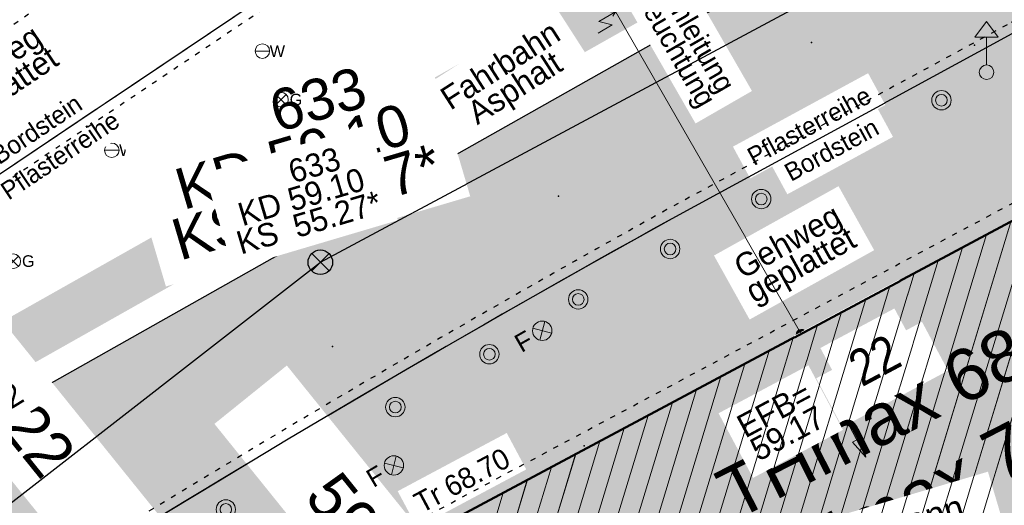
# Model space of a CAD drawing. Header units: millimetres. Extents: x 32365810 to 32368499, y 5620272 to 5622478.
# Tile 212 of 249: x 32366713 to 32366732, y 5620753 to 5620762. Entities that reach past the tile are written whole.
import ezdxf

# ---------------------------------------------------------------- set-up
doc = ezdxf.new("R2010")
doc.units = ezdxf.units.MM
for name, pattern in [('1000.100', [0]), ('1000.104', [0.225, 0.075, -0.15]), ('1000.196', [0.225, 0.075, -0.15]), ('1000.300', [0]), ('1000.325', [0]), ('1600.1047', [0]), ('1600.2028', [0]), ('1600.2505', [0]), ('BAULINIE2', [7, 3.5, -1, 0.25, -1, 0.25, -1]), ('GELTUNGSBEREICH', [8.5, 7, -1.5])]:
    doc.linetypes.add(name, pattern=pattern)
doc.layers.get('0').update_dxf_attribs({"color": 1, "linetype": 'CONTINUOUS'})
doc.layers.add('_HB_Text_TH_DN_FH', color=7, linetype='CONTINUOUS', true_color=0x000000)
doc.layers.add('STRASSENVERKEHRSFLÄCHE_FA', color=7, linetype='CONTINUOUS', true_color=0xfff5bf)
for name, color, linetype in [('_K_EFB-_ Dachhöhen Bestandsgebäude (NHN)', 251, 'CONTINUOUS'), ('_K_Fahrbahnmarkierung', 251, 'CONTINUOUS'), ('_K_Gebäude', 251, 'CONTINUOUS'), ('_K_Höhen_ gemessen (NHN)', 251, 'CONTINUOUS'), ('_K_Lagebezeichnungen', 251, 'CONTINUOUS'), ('_K_Leitungen Kanalbestand (AMT 66)', 251, 'CONTINUOUS'), ('_K_Topographie_ örtl. Aufnahme', 251, 'CONTINUOUS'), ('BAULINIE_B', 7, 'CONTINUOUS'), ('BAULINIE_FA', 1, 'CONTINUOUS'), ('BAULINIE_GL', 7, 'CONTINUOUS'), ('GELTUNGSBEREICH_B', 7, 'CONTINUOUS'), ('KERNGEBIETE_FA', 42, 'CONTINUOUS'), ('UMGR_GELTUNGSBEREICH', 7, 'CONTINUOUS'), ('UMGR_KERNGEBIETE', 7, 'CONTINUOUS'), ('UMGR_STRASSENVERKEHRSFLÄCHE', 7, 'CONTINUOUS')]:
    doc.layers.add(name, color=color, linetype=linetype)
doc.layers.add('_K_Flurstücke_Grenzpunkte', color=251, linetype='CONTINUOUS', lineweight=50)
for name, color, linetype, transparency in [('Beschriftung Gebäude', 7, 'CONTINUOUS', 0.75), ('Beschriftung Kanalbestand (AMT 66)', 7, 'CONTINUOUS', 0.75), ('Beschriftung Topographie', 7, 'CONTINUOUS', 0.75), ('EFB-_ Dachhöhen Bestandsgebäude (NHN)', 7, 'CONTINUOUS', 0.75), ('Fahrbahnmarkierung', 7, 'CONTINUOUS', 0.75), ('Flurstücke_Grenzpunkte', 11, 'CONTINUOUS', 0.75), ('Gasleitung', 7, 'CONTINUOUS', 0.75), ('Gebäude', 31, 'CONTINUOUS', 0.75), ('Höhentexte_ gemessen (NHN)', 7, 'CONTINUOUS', 0.75), ('Lagebezeichnungen', 12, 'CONTINUOUS', 0.75), ('Leitungen Kanalbestand (AMT 66)', 7, 'CONTINUOUS', 0.75), ('Stromversorgung', 7, 'CONTINUOUS', 0.75), ('Symbole Topographie', 7, 'CONTINUOUS', 0.75), ('Topgraphie_ weitere örtliche Aufnahme', 7, 'CONTINUOUS', 0.75), ('Topographie_ örtl. Aufnahme', 7, 'CONTINUOUS', 0.75), ('Wasserleitung', 7, 'CONTINUOUS', 0.75)]:
    doc.layers.add(name, color=color, linetype=linetype, transparency=transparency)
doc.styles.add('Arial', font='arial.ttf')
doc.styles.add('Beschriftung schwarz_ Stift 0.25', font='GOTHIC.TTF')
doc.styles.add('Beschriftung Topographie_ blau', font='GOTHIC.TTF')
doc.styles.add('Dachhöhe NHN_ Bestand_ gemessen', font='GOTHIC.TTF')
doc.styles.add('Hausnummern NRW', font='arial.ttf', dxfattribs={"width": 0.85})
doc.styles.add('Höhe NHN_ gemessen_ schwarz', font='GOTHIC.TTF')
doc.styles.add('Kanal_ Höhe_ NHN (Deckel_Sohle)_ lila', font='GOTHIC.TTF')
doc.styles.add('Stromversorgung_ Beschriftung allgemein_ dünn_ schwarz', font='GOTHIC.TTF')

# ---------------------------------------------------------------- blocks, each defined once
blk = doc.blocks.new('S1000.345')
at = {"color": 0, "lineweight": -2}
for p, q in [((-0.353554, 0.353554), (0.353554, -0.353554)), ((-0.353554, -0.353554), (0.353554, 0.353554))]:
    blk.add_line(p, q, dxfattribs=at)
blk.add_circle((0, 0), 0.5, dxfattribs=at)
blk = doc.blocks.new('S1000.400')
at = {"lineweight": -2}
blk.add_hatch(color=0, dxfattribs=at).paths.add_polyline_path([(-0.49, 0), (0.49, 0), (0.479292, -0.101877), (0.447637, -0.199301), (0.396418, -0.288015), (0.327874, -0.364141), (0.245, -0.424352), (0.151418, -0.466018), (0.051219, -0.487316), (-0.051219, -0.487316), (-0.151418, -0.466018), (-0.245, -0.424352), (-0.327874, -0.364141), (-0.396418, -0.288015), (-0.447637, -0.199301), (-0.479292, -0.101877)], flags=0)
at = {"color": 0, "lineweight": -2}
blk.add_circle((0, 0), 0.5, dxfattribs=at)
for start, end in [(0, 180), (180, 0)]:
    blk.add_arc((0, 0), 0.49, start, end, dxfattribs=at)
blk = doc.blocks.new('S1000.360')
at = {"lineweight": -2}
blk.add_hatch(color=0, dxfattribs=at).paths.add_polyline_path([(0, 0.25), (0.05, 0.05), (-0.05, 0.05)], flags=0)
at = {"color": 0, "lineweight": -2}
for p, q in [((-0.05, 0.05), (0, 0.25)), ((0, 0.25), (0.05, 0.05)), ((0, 0.25), (0, -0.25)), ((0.05, 0.05), (-0.05, 0.05))]:
    blk.add_line(p, q, dxfattribs=at)
blk = doc.blocks.new('S1000.460', base_point=(0, -0.375))
at = {"color": 0, "lineweight": -2}
for p, q in [((-0.2, 0.23), (0, 0.5)), ((0, 0.5), (0.2, 0.23)), ((0.2, 0.23), (-0.2, 0.23)), ((0, -0.25), (0, 0.23))]:
    blk.add_line(p, q, dxfattribs=at)
blk.add_circle((0, -0.375), 0.125, dxfattribs=at)
blk = doc.blocks.new('S1000.451')
at = {"color": 0, "lineweight": -2}
for radius in [0.5, 0.3]:
    blk.add_circle((0, 0), radius, dxfattribs=at)
blk = doc.blocks.new('S1000.364', base_point=(0.25, 0))
at = {"color": 0, "lineweight": -2}
for p, q in [((0.075, 0.175), (0.425, -0.175)), ((0.425, 0.175), (0.075, -0.175))]:
    blk.add_line(p, q, dxfattribs=at)
blk.add_circle((0.25, 0), 0.25, dxfattribs=at)
at = {"color": 0, "lineweight": -2, "insert": (-0.5, -0.235), "char_height": 0.47, "attachment_point": 7, "line_spacing_factor": 0.69, "style": 'Arial'}
blk.add_mtext('F', dxfattribs=at)
blk = doc.blocks.new('S1000.550', base_point=(-0.2, 0))
at = {"color": 0, "lineweight": -2}
for p, q in [((-0.376777, 0.176777), (-0.023224, -0.176777)), ((-0.376777, -0.176777), (-0.023224, 0.176777))]:
    blk.add_line(p, q, dxfattribs=at)
blk.add_circle((-0.2, 0), 0.25, dxfattribs=at)
at = {"color": 0, "lineweight": -2, "insert": (0.09684, -0.2), "char_height": 0.4, "attachment_point": 7, "line_spacing_factor": 0.69, "style": 'Arial'}
blk.add_mtext('G', dxfattribs=at)
blk = doc.blocks.new('S1000.549', base_point=(-0.2, 0))
at = {"color": 0, "lineweight": -2}
blk.add_line((-0.45, 0), (0.05, 0), dxfattribs=at)
blk.add_circle((-0.2, 0), 0.25, dxfattribs=at)
at = {"color": 0, "lineweight": -2, "insert": (0.05246, -0.199999), "char_height": 0.4, "attachment_point": 7, "line_spacing_factor": 0.69, "style": 'Arial'}
blk.add_mtext('W', dxfattribs=at)
blk = doc.blocks.new('S1000.474')
at = {"lineweight": -2}
blk.add_hatch(color=0, dxfattribs=at).paths.add_polyline_path([(-0.125, 0), (-0.120741, 0.032352), (-0.108253, 0.0625), (-0.088388, 0.088388), (-0.0625, 0.108253), (-0.032352, 0.120741), (0, 0.125), (0.032352, 0.120741), (0.0625, 0.108253), (0.088388, 0.088388), (0.108253, 0.0625), (0.120741, 0.032352), (0.125, 0), (0, 0)], flags=0)
at = {"color": 0, "lineweight": -2}
for p, q in [((-0.125, 0), (0, 0)), ((0, 0), (0.125, 0))]:
    blk.add_line(p, q, dxfattribs=at)
blk.add_arc((0, 0), 0.125, 0, 180, dxfattribs=at)
for p in [(-0.125, 0), (0, 0), (0.125, 0)]:
    blk.add_point(p, dxfattribs=at)
blk = doc.blocks.new('O1270')
at = {"layer": 'Flurstücke_Grenzpunkte', "color": 7, "linetype": '1600.2028', "lineweight": 35}
blk.add_line((32366235.441, 5622118.074), (32366220.293, 5622109.983), dxfattribs=at)
blk = doc.blocks.new('O1587')
at = {"layer": 'Flurstücke_Grenzpunkte', "color": 7, "linetype": '1600.2028', "lineweight": 35}
blk.add_line((32366235.441, 5622118.074), (32366220.293, 5622109.983), dxfattribs=at)
blk = doc.blocks.new('O3018')
at = {"layer": 'Gebäude', "color": 7, "linetype": '1600.2505', "lineweight": 18}
blk.add_line((32366235.441, 5622118.074), (32366220.293, 5622109.983), dxfattribs=at)
at = {"layer": 'Lagebezeichnungen', "color": 7, "lineweight": 18, "insert": (32366229.498196, 5622113.233362), "char_height": 0.7, "attachment_point": 8, "rotation": 28.1028739, "line_spacing_factor": 0.69, "style": 'Hausnummern NRW', "bg_fill": 2}
blk.add_mtext('22', dxfattribs=at)
blk = doc.blocks.new('*X1337')
at = {"color": 253, "linetype": '1600.1047', "lineweight": 18, "true_color": 0xb2b2b2}
for p, q in [((32366228.454709, 5622100.773892), (32366233.376077, 5622116.971063)), ((32366227.986887, 5622100.524109), (32366232.90822, 5622116.721166)), ((32366227.519065, 5622100.274327), (32366232.440363, 5622116.47127)), ((32366227.051243, 5622100.024544), (32366231.972507, 5622116.221374)), ((32366226.583421, 5622099.774761), (32366231.50465, 5622115.971478)), ((32366226.115599, 5622099.524978), (32366231.036794, 5622115.721582)), ((32366225.767487, 5622099.669187), (32366230.568937, 5622115.471685)), ((32366225.518238, 5622100.138768), (32366230.10108, 5622115.221789)), ((32366225.268988, 5622100.608349), (32366229.633224, 5622114.971893)), ((32366225.019738, 5622101.07793), (32366229.165367, 5622114.721997)), ((32366224.770488, 5622101.547511), (32366228.697511, 5622114.472101)), ((32366224.521239, 5622102.017092), (32366228.229654, 5622114.222204)), ((32366224.271989, 5622102.486673), (32366227.761798, 5622113.972308)), ((32366224.022739, 5622102.956254), (32366227.293941, 5622113.722412)), ((32366223.773489, 5622103.425835), (32366226.826084, 5622113.472516)), ((32366223.524239, 5622103.895416), (32366226.358228, 5622113.22262)), ((32366223.27499, 5622104.364997), (32366225.890371, 5622112.972723)), ((32366223.02574, 5622104.834578), (32366225.422515, 5622112.722827)), ((32366222.77649, 5622105.304159), (32366224.954658, 5622112.472931)), ((32366222.52724, 5622105.773741), (32366224.486801, 5622112.223035)), ((32366222.277991, 5622106.243322), (32366224.018945, 5622111.973139)), ((32366222.028741, 5622106.712903), (32366223.551088, 5622111.723242)), ((32366221.779491, 5622107.182484), (32366223.083232, 5622111.473346)), ((32366221.530241, 5622107.652065), (32366222.615375, 5622111.22345)), ((32366221.280992, 5622108.121646), (32366222.147519, 5622110.973554))]:
    blk.add_line(p, q, dxfattribs=at)
blk = doc.blocks.new('S1000.399', base_point=(0.175, -0.5))
at = {"color": 0, "lineweight": -2}
for p, q in [((-0.2, -0.125), (-0.2, 0.5)), ((0.175, 0.25), (-0.2, -0.125)), ((0.175, 0.25), (0.175, -0.5)), ((0.075, -0.325), (0.175, -0.5)), ((0.175, -0.5), (0.275, -0.325))]:
    blk.add_line(p, q, dxfattribs=at)

msp = doc.modelspace()

# ---------------------------------------------------------------- hatches: boundary and pattern name
at = {"layer": 'KERNGEBIETE_FA'}
msp.add_hatch(color=256, dxfattribs=at).paths.add_polyline_path([(32366705.267, 5620656.307), (32366714.38, 5620662.955), (32366731.141, 5620675.184), (32366719.822, 5620688.519), (32366711.265, 5620712.478), (32366708.884, 5620711.48), (32366707.748, 5620715.425), (32366707.124, 5620717.592), (32366703.474, 5620722.687), (32366703.425, 5620722.755), (32366709.467, 5620727.587), (32366713.246, 5620722.932), (32366716.085, 5620718.811), (32366730.043, 5620701.379), (32366743.171, 5620661.733), (32366767.913, 5620669.955), (32366773.881, 5620671.894), (32366779.86, 5620673.837), (32366785.793, 5620675.727), (32366799.353, 5620680.172), (32366795.233, 5620696.617), (32366793.466, 5620703.78), (32366791.885, 5620710.186), (32366791.82, 5620710.458), (32366791.328, 5620712.5), (32366791.327, 5620712.501), (32366782.882, 5620747.49), (32366782.33, 5620749.774), (32366779.279, 5620762.41), (32366774.371, 5620775.593), (32366766.33, 5620772.553), (32366764.579, 5620776.187), (32366756.702, 5620771.881), (32366748.389, 5620767.337), (32366745.667, 5620765.883), (32366742.576, 5620764.232), (32366735.266, 5620760.328), (32366720.118, 5620752.237), (32366714.041, 5620748.991), (32366709.901, 5620746.78), (32366711.231, 5620744.449), (32366709.678, 5620743.191), (32366707.114, 5620741.114), (32366705.598, 5620739.886), (32366701.909, 5620736.897), (32366695.975, 5620732.09), (32366692.104, 5620728.954), (32366687.066, 5620724.769), (32366682.406, 5620721.072), (32366679.916, 5620719.08), (32366678.887, 5620718.272), (32366674.395, 5620714.748), (32366668.389, 5620710.034), (32366659.344, 5620702.84), (32366658.967, 5620703.306), (32366649.894, 5620695.982), (32366654.864, 5620689.785), (32366667.729, 5620679.629), (32366671.86, 5620676.22), (32366674.951, 5620673.67), (32366678.012, 5620671.146), (32366681.071, 5620668.621), (32366688.766, 5620662.336), (32366693.205, 5620658.654), (32366697.04, 5620655.473), (32366698.424, 5620654.325), (32366700.229, 5620654.848)], flags=0)
at = {"layer": 'STRASSENVERKEHRSFLÄCHE_FA', "true_color": 0xffd24a}
h = msp.add_hatch(color=41, dxfattribs=at)
h.paths.add_polyline_path([(32366700.812, 5620642.637), (32366709.343, 5620645.3), (32366744.935, 5620656.407), (32366800.844, 5620673.855), (32366814.238, 5620678.035), (32366812.525, 5620684.489), (32366790.959, 5620765.764), (32366786.667, 5620779.054), (32366782.414, 5620794.243), (32366771.602, 5620788.163), (32366758.559, 5620780.941), (32366707.208, 5620751.956), (32366691.608, 5620737.561), (32366678.051, 5620726.047), (32366655.3, 5620707.965), (32366642.99, 5620700.236), (32366635.313, 5620695.501)], flags=0)
edge = h.paths.add_edge_path(flags=0)
edge.add_line((32366743.171, 5620661.733), (32366743.725, 5620660.059))
edge.add_line((32366743.725, 5620660.059), (32366743.458, 5620659.979))
edge.add_line((32366743.458, 5620659.979), (32366724.425, 5620654.23))
edge.add_line((32366724.425, 5620654.23), (32366712.306, 5620650.509))
edge.add_line((32366712.306, 5620650.509), (32366710.876, 5620650.047))
edge.add_line((32366710.876, 5620650.047), (32366706.05, 5620648.579))
edge.add_arc((32366704.003, 5620654.956), 6.698, 283.318, 287.7972, ccw=False)
edge.add_line((32366705.546, 5620648.438), (32366698.424, 5620654.325))
edge.add_line((32366698.424, 5620654.325), (32366697.04, 5620655.473))
edge.add_line((32366697.04, 5620655.473), (32366693.205, 5620658.654))
edge.add_line((32366693.205, 5620658.654), (32366688.766, 5620662.336))
edge.add_line((32366688.766, 5620662.336), (32366681.071, 5620668.621))
edge.add_line((32366681.071, 5620668.621), (32366678.012, 5620671.146))
edge.add_line((32366678.012, 5620671.146), (32366674.951, 5620673.67))
edge.add_line((32366674.951, 5620673.67), (32366671.86, 5620676.22))
edge.add_line((32366671.86, 5620676.22), (32366667.729, 5620679.629))
edge.add_line((32366667.729, 5620679.629), (32366654.864, 5620689.785))
edge.add_line((32366654.864, 5620689.785), (32366649.894, 5620695.982))
edge.add_line((32366649.894, 5620695.982), (32366658.967, 5620703.306))
edge.add_line((32366658.967, 5620703.306), (32366659.344, 5620702.84))
edge.add_line((32366659.344, 5620702.84), (32366668.389, 5620710.034))
edge.add_line((32366668.389, 5620710.034), (32366674.395, 5620714.748))
edge.add_line((32366674.395, 5620714.748), (32366678.887, 5620718.272))
edge.add_line((32366678.887, 5620718.272), (32366679.916, 5620719.08))
edge.add_line((32366679.916, 5620719.08), (32366682.406, 5620721.072))
edge.add_line((32366682.406, 5620721.072), (32366687.066, 5620724.769))
edge.add_line((32366687.066, 5620724.769), (32366692.104, 5620728.954))
edge.add_line((32366692.104, 5620728.954), (32366695.975, 5620732.09))
edge.add_line((32366695.975, 5620732.09), (32366701.909, 5620736.897))
edge.add_line((32366701.909, 5620736.897), (32366705.598, 5620739.886))
edge.add_line((32366705.598, 5620739.886), (32366707.114, 5620741.114))
edge.add_line((32366707.114, 5620741.114), (32366709.678, 5620743.191))
edge.add_line((32366709.678, 5620743.191), (32366711.231, 5620744.449))
edge.add_line((32366711.231, 5620744.449), (32366709.901, 5620746.78))
edge.add_line((32366709.901, 5620746.78), (32366714.041, 5620748.991))
edge.add_line((32366714.041, 5620748.991), (32366720.118, 5620752.237))
edge.add_line((32366720.118, 5620752.237), (32366735.266, 5620760.328))
edge.add_line((32366735.266, 5620760.328), (32366742.576, 5620764.232))
edge.add_line((32366742.576, 5620764.232), (32366745.667, 5620765.883))
edge.add_line((32366745.667, 5620765.883), (32366748.389, 5620767.337))
edge.add_line((32366748.389, 5620767.337), (32366756.702, 5620771.881))
edge.add_line((32366756.702, 5620771.881), (32366764.579, 5620776.187))
edge.add_line((32366764.579, 5620776.187), (32366766.33, 5620772.553))
edge.add_line((32366766.33, 5620772.553), (32366774.371, 5620775.593))
edge.add_line((32366774.371, 5620775.593), (32366779.279, 5620762.41))
edge.add_line((32366779.279, 5620762.41), (32366782.33, 5620749.774))
edge.add_line((32366782.33, 5620749.774), (32366791.82, 5620710.458))
edge.add_line((32366791.82, 5620710.458), (32366791.885, 5620710.186))
edge.add_line((32366791.885, 5620710.186), (32366793.466, 5620703.78))
edge.add_line((32366793.466, 5620703.78), (32366795.233, 5620696.617))
edge.add_line((32366795.233, 5620696.617), (32366799.353, 5620680.172))
edge.add_line((32366799.353, 5620680.172), (32366785.793, 5620675.727))
edge.add_line((32366785.793, 5620675.727), (32366779.86, 5620673.837))
edge.add_line((32366779.86, 5620673.837), (32366773.881, 5620671.894))
edge.add_line((32366773.881, 5620671.894), (32366767.913, 5620669.955))
edge.add_line((32366767.913, 5620669.955), (32366743.171, 5620661.733))

# ---------------------------------------------------------------- linework, layer by layer
at = {"layer": '_K_Fahrbahnmarkierung'}
for p in [(32366727.943, 5620761.944), (32366731.095, 5620761.893), (32366723.041, 5620758.972), (32366718.669, 5620756.062)]:
    msp.add_point(p, dxfattribs=at)
at = {"layer": '_K_Gebäude', "linetype": '1600.1047', "lineweight": 18}
for p, q in [((32366728.28, 5620743.028), (32366733.202, 5620759.225)), ((32366727.812, 5620742.778), (32366732.734, 5620758.975)), ((32366727.344, 5620742.528), (32366732.266, 5620758.725)), ((32366726.877, 5620742.278), (32366731.798, 5620758.475)), ((32366726.409, 5620742.028), (32366731.33, 5620758.225)), ((32366725.941, 5620741.779), (32366730.862, 5620757.975)), ((32366725.593, 5620741.923), (32366730.394, 5620757.725)), ((32366725.344, 5620742.392), (32366729.927, 5620757.475)), ((32366725.094, 5620742.862), (32366729.459, 5620757.226)), ((32366724.845, 5620743.332), (32366728.991, 5620756.976)), ((32366724.596, 5620743.801), (32366728.523, 5620756.726)), ((32366724.347, 5620744.271), (32366728.055, 5620756.476)), ((32366724.097, 5620744.74), (32366727.587, 5620756.226)), ((32366723.848, 5620745.21), (32366727.119, 5620755.976)), ((32366723.599, 5620745.679), (32366726.652, 5620755.726)), ((32366723.35, 5620746.149), (32366726.184, 5620755.476)), ((32366723.1, 5620746.619), (32366725.716, 5620755.226)), ((32366722.851, 5620747.088), (32366725.248, 5620754.976)), ((32366722.602, 5620747.558), (32366724.78, 5620754.727)), ((32366722.353, 5620748.027), (32366724.312, 5620754.477)), ((32366722.103, 5620748.497), (32366723.844, 5620754.227)), ((32366721.854, 5620748.967), (32366723.377, 5620753.977)), ((32366721.605, 5620749.436), (32366722.909, 5620753.727)), ((32366721.356, 5620749.906), (32366722.441, 5620753.477)), ((32366721.106, 5620750.375), (32366721.973, 5620753.227))]:
    msp.add_line(p, q, dxfattribs=at)
at = {"layer": '_K_Topographie_ örtl. Aufnahme', "linetype": '1000.100'}
for points in [[(32366711.815, 5620759.125), (32366717.231, 5620762.759), (32366723.128, 5620766.548), (32366729.833, 5620770.608)], [(32366741.035, 5620767.02), (32366731.82, 5620762.11), (32366731.169, 5620761.757), (32366725.237, 5620758.533)]]:
    msp.add_lwpolyline(points, dxfattribs=at)
at = {"layer": '_K_Topographie_ örtl. Aufnahme', "linetype": '1000.104'}
for points in [[(32366729.937, 5620770.437), (32366723.233, 5620766.379), (32366717.34, 5620762.592), (32366711.926, 5620758.958)], [(32366740.941, 5620767.197), (32366731.725, 5620762.286), (32366731.074, 5620761.933), (32366725.141, 5620758.709)]]:
    msp.add_lwpolyline(points, dxfattribs=at)
msp.add_lwpolyline([(32366725.141, 5620758.709, 0.012174), (32366713.585, 5620751.925, 0.005954), (32366708.402, 5620748.625)], format="xyb", dxfattribs=at)
at = {"layer": '_K_Topographie_ örtl. Aufnahme', "linetype": '1000.100'}
msp.add_lwpolyline([(32366725.237, 5620758.533, 0.012173), (32366713.691, 5620751.756, 0.005954), (32366708.512, 5620748.458, 0.007576), (32366707.564, 5620747.817, 0.033671), (32366700.565, 5620741.498)], format="xyb", dxfattribs=at)
at = {"layer": '_K_Topographie_ örtl. Aufnahme'}
for p in [(32366719.199, 5620755.083), (32366723.538, 5620754.139)]:
    msp.add_point(p, dxfattribs=at)
at = {"layer": 'Fahrbahnmarkierung', "color": 7, "true_color": 0xffffff}
for p in [(32366727.943, 5620761.944, 58.959), (32366731.095, 5620761.893, 58.867), (32366723.041, 5620758.972, 59.03), (32366718.669, 5620756.062, 59.06)]:
    msp.add_point(p, dxfattribs=at)
at = {"layer": 'Topographie_ örtl. Aufnahme', "color": 7, "true_color": 0xffffff}
msp.add_point((32366723.538, 5620754.139, 59.201), dxfattribs=at)
at = {"layer": 'UMGR_KERNGEBIETE'}
msp.add_lwpolyline([(32366735.266, 5620760.328), (32366720.118, 5620752.237), (32366714.041, 5620748.991), (32366709.901, 5620746.78), (32366711.231, 5620744.449), (32366709.678, 5620743.191), (32366707.114, 5620741.114), (32366705.598, 5620739.886), (32366701.909, 5620736.897), (32366695.975, 5620732.09), (32366692.104, 5620728.954), (32366687.066, 5620724.769), (32366682.406, 5620721.072), (32366679.916, 5620719.08), (32366678.887, 5620718.272), (32366674.395, 5620714.748), (32366668.389, 5620710.034), (32366659.344, 5620702.84), (32366658.967, 5620703.306), (32366649.894, 5620695.982), (32366654.864, 5620689.785)], dxfattribs=at)
at = {"layer": 'UMGR_STRASSENVERKEHRSFLÄCHE'}
msp.add_lwpolyline([(32366700.812, 5620642.637), (32366709.343, 5620645.3), (32366744.935, 5620656.407), (32366800.844, 5620673.855), (32366814.238, 5620678.035), (32366812.525, 5620684.489), (32366790.959, 5620765.764), (32366786.667, 5620779.054), (32366782.414, 5620794.243), (32366771.602, 5620788.163), (32366758.559, 5620780.941), (32366707.208, 5620751.956), (32366691.608, 5620737.561), (32366678.051, 5620726.047), (32366655.3, 5620707.965), (32366642.99, 5620700.236), (32366635.313, 5620695.501), (32366700.812, 5620642.637)], close=True, dxfattribs=at)
msp.add_lwpolyline([(32366654.864, 5620689.785), (32366649.894, 5620695.982), (32366658.967, 5620703.306), (32366659.344, 5620702.84), (32366668.389, 5620710.034), (32366674.395, 5620714.748), (32366678.887, 5620718.272), (32366679.916, 5620719.08), (32366682.406, 5620721.072), (32366687.066, 5620724.769), (32366692.104, 5620728.954), (32366695.975, 5620732.09), (32366701.909, 5620736.897), (32366705.598, 5620739.886), (32366707.114, 5620741.114), (32366709.678, 5620743.191), (32366711.231, 5620744.449), (32366709.901, 5620746.78), (32366714.041, 5620748.991), (32366720.118, 5620752.237), (32366735.266, 5620760.328)], dxfattribs=at)

# ---------------------------------------------------------------- block references
at = {"layer": '_K_EFB-_ Dachhöhen Bestandsgebäude (NHN)', "xscale": 0.1375, "yscale": 0.1375, "zscale": 0.1375, "rotation": 180.0004209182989}
msp.add_blockref('S1000.400', (32366728.342, 5620755.161), dxfattribs=at)
at = {"layer": '_K_Leitungen Kanalbestand (AMT 66)', "xscale": 0.475, "yscale": 0.475, "zscale": 0.475}
msp.add_blockref('S1000.345', (32366718.435, 5620757.691), dxfattribs=at)
at = {"layer": 'EFB-_ Dachhöhen Bestandsgebäude (NHN)', "color": 7, "lineweight": 9, "xscale": 0.1375, "yscale": 0.1375, "zscale": 0.1375, "rotation": 180.000420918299}
msp.add_blockref('S1000.400', (32366728.342, 5620755.161, 59.173), dxfattribs=at)
at = {"layer": 'Gasleitung', "color": 7, "lineweight": 18, "xscale": 0.5625, "yscale": 0.5625, "zscale": 0.5625}
msp.add_blockref('S1000.550', (32366712.494, 5620757.71, 59.102), dxfattribs=at)
at = {"layer": 'Leitungen Kanalbestand (AMT 66)', "color": 251, "lineweight": 18, "xscale": 0.475, "yscale": 0.475, "zscale": 0.475}
msp.add_blockref('S1000.345', (32366718.435, 5620757.691, 59.096), dxfattribs=at)
at = {"layer": 'Stromversorgung', "color": 7, "lineweight": 18, "xscale": 0.800000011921, "yscale": 0.800000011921, "zscale": 0.800000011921, "rotation": 28.076151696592}
msp.add_blockref('S1000.474', (32366727.744, 5620756.292, 68.38), dxfattribs=at)
at = {"layer": 'Symbole Topographie', "color": 7, "lineweight": 18, "xscale": 0.375, "yscale": 0.375, "zscale": 0.375}
for p in [(32366730.455, 5620760.826, 58.968), (32366726.968, 5620758.914, 59.007), (32366725.204, 5620757.947, 59.024), (32366723.426, 5620756.972, 59.055), (32366721.706, 5620755.91, 59.075), (32366719.886, 5620754.887, 59.073), (32366716.606, 5620752.906, 59.088)]:
    msp.add_blockref('S1000.451', p, dxfattribs=at)
at = {"layer": 'Symbole Topographie', "color": 7, "lineweight": 18}
for name, p, xscale, yscale, zscale, rotation in [('S1000.364', (32366722.729, 5620756.365, 59.075), 0.7525, 0.7525, 0.7525, 29.69581836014), ('S1000.360', (32366728.774, 5620754.334), 1.875, 1.875, 1.875, 208.0761159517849)]:
    msp.add_blockref(name, p, dxfattribs=dict(at, xscale=xscale, yscale=yscale, zscale=zscale, rotation=rotation))
at = {"layer": 'Wasserleitung', "color": 7, "lineweight": 18, "xscale": 0.5625, "yscale": 0.5625, "zscale": 0.5625}
for p in [(32366717.313, 5620761.777, 59.015), (32366714.399, 5620759.858, 59.044)]:
    msp.add_blockref('S1000.549', p, dxfattribs=at)

# ---------------------------------------------------------------- next in the draw order: texts
at = {"layer": '_K_EFB-_ Dachhöhen Bestandsgebäude (NHN)', "insert": (32366728.018, 5620754.962), "char_height": 0.45, "attachment_point": 6, "rotation": 28.108, "line_spacing_factor": 0.69, "style": 'Dachhöhe NHN_ Bestand_ gemessen', "bg_fill": 2}
msp.add_mtext('EFB=\\P59.17', dxfattribs=at)

# ---------------------------------------------------------------- next in the draw order: linework, layer by layer
at = {"layer": '_K_Flurstücke_Grenzpunkte', "linetype": '1600.2028', "lineweight": 35}
msp.add_line((32366735.266, 5620760.328), (32366720.118, 5620752.237), dxfattribs=at)

# ---------------------------------------------------------------- next in the draw order: texts
at = {"layer": '_K_Lagebezeichnungen', "lineweight": 18, "insert": (32366729.324, 5620755.487), "char_height": 1, "attachment_point": 8, "rotation": 28.1028, "line_spacing_factor": 0.69, "style": 'Hausnummern NRW', "bg_fill": 2}
msp.add_mtext('22', dxfattribs=at)

# ---------------------------------------------------------------- next in the draw order: linework, layer by layer
at = {"layer": '_K_Flurstücke_Grenzpunkte', "linetype": '1600.2028'}
msp.add_lwpolyline([(32366720.118, 5620752.237), (32366725.729, 5620741.666), (32366729.569, 5620734.433), (32366732.368, 5620736.268), (32366744.017, 5620743.899), (32366740.894, 5620749.763), (32366735.266, 5620760.328)], close=True, dxfattribs=at)
at = {"layer": '_K_Gebäude', "linetype": '1600.2505', "lineweight": -2}
msp.add_lwpolyline([(32366735.266, 5620760.328), (32366740.894, 5620749.763), (32366725.729, 5620741.666), (32366720.118, 5620752.237)], close=True, dxfattribs=at)
at = {"layer": 'BAULINIE_B', "linetype": 'BAULINIE2', "const_width": 0.4, "flags": 128}
msp.add_lwpolyline([(32366709.628, 5620727.706), (32366713.407, 5620723.052), (32366716.246, 5620718.93), (32366730.221, 5620701.476), (32366743.298, 5620661.986), (32366767.851, 5620670.145), (32366773.82, 5620672.084), (32366779.799, 5620674.027), (32366785.732, 5620675.917), (32366799.114, 5620680.304), (32366795.039, 5620696.568), (32366793.272, 5620703.732), (32366791.691, 5620710.138), (32366791.626, 5620710.411), (32366791.133, 5620712.453), (32366791.133, 5620712.454), (32366782.687, 5620747.443), (32366782.136, 5620749.727), (32366779.088, 5620762.351), (32366774.254, 5620775.334), (32366766.23, 5620772.301), (32366764.491, 5620775.91), (32366756.798, 5620771.705), (32366748.485, 5620767.161), (32366745.762, 5620765.706), (32366742.671, 5620764.055), (32366735.361, 5620760.151), (32366720.213, 5620752.06), (32366714.136, 5620748.814), (32366710.177, 5620746.7), (32366711.489, 5620744.4), (32366709.804, 5620743.035), (32366707.24, 5620740.958), (32366705.724, 5620739.73), (32366702.035, 5620736.741), (32366696.101, 5620731.934), (32366692.231, 5620728.799), (32366687.192, 5620724.613), (32366682.531, 5620720.915), (32366680.041, 5620718.923), (32366679.011, 5620718.114), (32366674.519, 5620714.59), (32366668.513, 5620709.877), (32366659.314, 5620702.56), (32366658.938, 5620703.025), (32366650.175, 5620695.951), (32366655.006, 5620689.928), (32366667.855, 5620679.784), (32366671.988, 5620676.374), (32366675.079, 5620673.824), (32366678.14, 5620671.3), (32366681.198, 5620668.775), (32366688.894, 5620662.49), (32366693.333, 5620658.808), (32366697.168, 5620655.627), (32366698.471, 5620654.546), (32366700.174, 5620655.04), (32366705.178, 5620656.489), (32366730.849, 5620675.218), (32366719.646, 5620688.418), (32366711.148, 5620712.212), (32366708.754, 5620711.209), (32366707.555, 5620715.37), (32366706.941, 5620717.504), (32366703.311, 5620722.571)], dxfattribs=at)
at = {"layer": 'BAULINIE_FA', "const_width": 0.9}
msp.add_lwpolyline([(32366735.478, 5620759.931), (32366720.33, 5620751.84), (32366714.253, 5620748.594), (32366710.522, 5620746.601), (32366711.812, 5620744.34), (32366709.962, 5620742.841), (32366707.398, 5620740.764), (32366705.882, 5620739.536), (32366702.193, 5620736.547), (32366696.258, 5620731.74), (32366692.39, 5620728.606), (32366687.35, 5620724.419), (32366682.687, 5620720.72), (32366680.196, 5620718.727), (32366679.165, 5620717.918), (32366674.673, 5620714.394), (32366668.668, 5620709.681), (32366659.275, 5620702.21), (32366658.9, 5620702.673), (32366650.526, 5620695.913), (32366655.183, 5620690.106)], dxfattribs=at)
at = {"layer": 'BAULINIE_GL'}
msp.add_lwpolyline([(32366735.266, 5620760.328), (32366720.118, 5620752.237), (32366714.041, 5620748.991), (32366709.901, 5620746.78), (32366711.231, 5620744.449), (32366709.678, 5620743.191), (32366707.114, 5620741.114), (32366705.598, 5620739.886), (32366701.909, 5620736.897), (32366695.975, 5620732.09), (32366692.104, 5620728.954), (32366687.066, 5620724.769), (32366682.406, 5620721.072), (32366679.916, 5620719.08), (32366678.887, 5620718.272), (32366674.395, 5620714.748), (32366668.389, 5620710.034), (32366659.344, 5620702.84), (32366658.967, 5620703.306), (32366649.894, 5620695.982), (32366654.864, 5620689.785)], dxfattribs=at)
at = {"layer": 'GELTUNGSBEREICH_B', "linetype": 'GELTUNGSBEREICH', "ltscale": 0.5, "const_width": 1, "flags": 128}
msp.add_lwpolyline([(32366700.6, 5620641.524), (32366709.641, 5620644.345), (32366745.233, 5620655.452), (32366801.142, 5620672.901), (32366815.45, 5620677.366), (32366813.492, 5620684.746), (32366791.918, 5620766.046), (32366787.625, 5620779.343), (32366783.034, 5620795.739), (32366771.115, 5620789.036), (32366758.071, 5620781.813), (32366706.615, 5620752.77), (32366690.945, 5620738.31), (32366677.416, 5620726.82), (32366654.721, 5620708.782), (32366642.462, 5620701.085), (32366633.585, 5620695.611)], close=True, dxfattribs=at)
at = {"layer": 'UMGR_GELTUNGSBEREICH'}
msp.add_lwpolyline([(32366700.812, 5620642.637), (32366709.343, 5620645.3), (32366744.935, 5620656.407), (32366800.844, 5620673.855), (32366814.238, 5620678.035), (32366812.525, 5620684.489), (32366790.959, 5620765.764), (32366786.667, 5620779.054), (32366782.414, 5620794.243), (32366771.602, 5620788.163), (32366758.559, 5620780.941), (32366707.208, 5620751.956), (32366691.608, 5620737.561), (32366678.051, 5620726.047), (32366655.3, 5620707.965), (32366642.99, 5620700.236), (32366635.313, 5620695.501)], close=True, dxfattribs=at)

# ---------------------------------------------------------------- next in the draw order: texts
at = {"layer": '_HB_Text_TH_DN_FH', "linetype": 'ByBlock', "insert": (32366726.014, 5620753.579), "char_height": 1, "width": 16.47445, "attachment_point": 1, "rotation": 26.8779, "style": 'Arial'}
msp.add_mtext('THmax 68,8\\PFHmax 75,0', dxfattribs=at)

# ---------------------------------------------------------------- next in the draw order: texts
at = {"layer": '_K_Höhen_ gemessen (NHN)', "char_height": 0.9, "width": 6.48035, "attachment_point": 8, "rotation": 308.8633, "line_spacing_factor": 0.69, "style": 'Höhe NHN_ gemessen_ schwarz', "bg_fill": 2}
for s, insert in [('58.84', (32366732.299, 5620762.654)), ('59.22', (32366712.097, 5620754.612)), ('59.26', (32366719.041, 5620751.963))]:
    msp.add_mtext(s, dxfattribs=dict(at, insert=insert))
at = {"layer": 'Beschriftung Gebäude', "color": 7, "lineweight": 25, "insert": (32366727.967, 5620751.243), "char_height": 0.5, "attachment_point": 7, "rotation": 16.5124, "line_spacing_factor": 0.69, "style": 'Beschriftung schwarz_ Stift 0.25', "bg_fill": 2}
msp.add_mtext('Hagemann\\PFriseursalon', dxfattribs=at)
at = {"layer": 'Beschriftung Kanalbestand (AMT 66)', "color": 251, "lineweight": 25, "insert": (32366717.904, 5620759.738, 59.072), "char_height": 0.8, "attachment_point": 5, "rotation": 16.5125, "line_spacing_factor": 0.69, "style": 'Arial', "bg_fill": 2}
msp.add_mtext('     633\\PKD 59.10\\PKS  55.27*', dxfattribs=at)
at = {"layer": 'Beschriftung Topographie', "color": 142, "lineweight": 25, "true_color": 0x0087cd, "attachment_point": 5, "line_spacing_factor": 0.69, "style": 'Beschriftung Topographie_ blau', "bg_fill": 2}
for s, insert, char_height, rotation in [('Fahrbahn\\PAsphalt', (32366722.092, 5620761.232), 0.45, 32.7225), ('Bordstein', (32366712.944, 5620760.263), 0.35, 33.867), ('Bordstein', (32366728.329, 5620759.867), 0.35, 28.52), ('Gehweg\\Pgeplattet', (32366727.636, 5620757.813), 0.45, 29.1157)]:
    msp.add_mtext(s, dxfattribs=dict(at, insert=insert, char_height=char_height, rotation=rotation))
at = {"layer": 'EFB-_ Dachhöhen Bestandsgebäude (NHN)', "color": 142, "lineweight": 25, "true_color": 0x0087cd, "insert": (32366728.018, 5620754.962), "char_height": 0.45, "attachment_point": 6, "rotation": 28.1081, "line_spacing_factor": 0.69, "style": 'Dachhöhe NHN_ Bestand_ gemessen', "bg_fill": 2}
msp.add_mtext('EFB=\\P59.17', dxfattribs=at)

# ---------------------------------------------------------------- next in the draw order: block references
at = {"layer": 'Gasleitung', "color": 7, "lineweight": 18, "xscale": 0.5625, "yscale": 0.5625, "zscale": 0.5625}
msp.add_blockref('S1000.550', (32366717.674, 5620760.837, 59.074), dxfattribs=at)
at = {"layer": 'Leitungen Kanalbestand (AMT 66)', "color": 7, "lineweight": 18, "xscale": 0.475, "yscale": 0.475, "zscale": 0.475}
msp.add_blockref('S1000.345', (32366718.435, 5620757.691, 59.096), dxfattribs=at)
at = {"layer": 'Symbole Topographie', "color": 7, "lineweight": 18, "xscale": 1.125, "yscale": 1.125, "zscale": 1.125}
msp.add_blockref('S1000.460', (32366731.329, 5620761.368, 58.957), dxfattribs=at)
at = {"layer": 'Symbole Topographie', "color": 7, "lineweight": 18, "xscale": 0.7525, "yscale": 0.7525, "zscale": 0.7525, "rotation": 30.488676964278}
msp.add_blockref('S1000.364', (32366719.858, 5620753.758, 59.073), dxfattribs=at)

# ---------------------------------------------------------------- next in the draw order: texts
at = {"layer": 'Beschriftung Topographie', "color": 142, "lineweight": 25, "true_color": 0x0087cd, "attachment_point": 5, "line_spacing_factor": 0.69, "style": 'Beschriftung Topographie_ blau', "bg_fill": 2}
for s, insert, char_height, rotation in [('Gehweg\\Pgeplattet', (32366712.216, 5620761.232), 0.45, 33.884), ('Pflasterreihe', (32366727.896, 5620760.329), 0.35, 28.52)]:
    msp.add_mtext(s, dxfattribs=dict(at, insert=insert, char_height=char_height, rotation=rotation))
at = {"layer": 'Höhentexte_ gemessen (NHN)', "color": 7, "lineweight": 25, "insert": (32366712.097, 5620754.612, 59.22), "char_height": 0.45, "attachment_point": 8, "rotation": 31.7116, "line_spacing_factor": 0.69, "style": 'Höhe NHN_ gemessen_ schwarz', "bg_fill": 2}
msp.add_mtext('59.22', dxfattribs=at)

# ---------------------------------------------------------------- next in the draw order: texts
at = {"layer": 'Beschriftung Kanalbestand (AMT 66)', "color": 200, "lineweight": 25, "true_color": 0xd600ff, "insert": (32366718.066, 5620758.955, 59.072), "char_height": 0.45, "attachment_point": 5, "rotation": 16.5125, "line_spacing_factor": 0.69, "style": 'Kanal_ Höhe_ NHN (Deckel_Sohle)_ lila', "bg_fill": 2}
msp.add_mtext('     633\\PKD 59.10\\PKS  55.27*', dxfattribs=at)
at = {"layer": 'Beschriftung Topographie', "color": 142, "lineweight": 25, "true_color": 0x0087cd, "insert": (32366713.398, 5620759.757), "char_height": 0.35, "attachment_point": 5, "rotation": 33.867, "line_spacing_factor": 0.69, "style": 'Beschriftung Topographie_ blau', "bg_fill": 2}
msp.add_mtext('Pflasterreihe', dxfattribs=at)
at = {"layer": 'EFB-_ Dachhöhen Bestandsgebäude (NHN)', "color": 142, "lineweight": 25, "true_color": 0x0087cd, "insert": (32366720.394, 5620752.819), "char_height": 0.4, "attachment_point": 7, "rotation": 28.1081, "line_spacing_factor": 0.69, "style": 'Dachhöhe NHN_ Bestand_ gemessen', "bg_fill": 2}
msp.add_mtext('Tr 68.70', dxfattribs=at)
at = {"layer": 'Stromversorgung', "color": 7, "lineweight": 25, "insert": (32366722.877, 5620765.435), "char_height": 0.4, "attachment_point": 7, "rotation": 299.9177, "line_spacing_factor": 0.69, "style": 'Stromversorgung_ Beschriftung allgemein_ dünn_ schwarz', "bg_fill": 2}
msp.add_mtext('hängende Stromleitung\\Pfür Straßenbeleuchtung', dxfattribs=at)

# ---------------------------------------------------------------- next in the draw order: block references
at = {"layer": 'Flurstücke_Grenzpunkte', "color": 7, "true_color": 0xffffff}
msp.add_blockref('O1270', (499.825, -1357.746), dxfattribs=at)

# ---------------------------------------------------------------- next in the draw order: block references
msp.add_blockref('O1587', (499.825, -1357.746), dxfattribs=at)

# ---------------------------------------------------------------- next in the draw order: linework, layer by layer
at = {"layer": 'EFB-_ Dachhöhen Bestandsgebäude (NHN)', "color": 7, "linetype": '1000.196', "lineweight": 25}
msp.add_line((32366710.066, 5620760.551), (32366720.933, 5620768.336), dxfattribs=at)
at = {"layer": 'Leitungen Kanalbestand (AMT 66)', "color": 200, "linetype": '1000.300', "lineweight": 25, "true_color": 0xd600ff}
msp.add_line((32366699.881, 5620743.268, 59.254), (32366718.435, 5620757.691, 59.096), dxfattribs=at)
at = {"layer": 'Topgraphie_ weitere örtliche Aufnahme', "color": 142, "linetype": '1000.104', "lineweight": 25, "true_color": 0x0087cd}
for p, q in [((32366717.34, 5620762.592), (32366711.926, 5620758.958)), ((32366731.725, 5620762.286), (32366731.074, 5620761.933))]:
    msp.add_line(p, q, dxfattribs=at)
at = {"layer": 'Topographie_ örtl. Aufnahme', "color": 142, "linetype": '1000.100', "lineweight": 25, "true_color": 0x0087cd}
for p, q in [((32366711.815, 5620759.125, 59.026), (32366717.231, 5620762.759, 58.98)), ((32366731.82, 5620762.11, 58.838), (32366731.169, 5620761.757, 58.847))]:
    msp.add_line(p, q, dxfattribs=at)
msp.add_polyline3d([(32366719.199, 5620755.083, 58.981), (32366717.814, 5620754.263, 58.987), (32366716.435, 5620753.435, 58.993), (32366715.06, 5620752.6, 59), (32366713.691, 5620751.756, 59.006)], dxfattribs=at)

# ---------------------------------------------------------------- next in the draw order: block references
at = {"layer": 'Gebäude', "color": 7, "true_color": 0xffffff}
msp.add_blockref('O3018', (499.825, -1357.746), dxfattribs=at)
at = {"layer": 'Stromversorgung', "color": 7, "lineweight": 18, "xscale": 0.4999999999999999, "yscale": 0.4999999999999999, "zscale": 0.4999999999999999, "rotation": 119.917793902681}
msp.add_blockref('S1000.399', (32366724.149, 5620762.539, 68.402), dxfattribs=at)

# ---------------------------------------------------------------- next in the draw order: linework, layer by layer
at = {"layer": 'EFB-_ Dachhöhen Bestandsgebäude (NHN)', "color": 7, "linetype": '1000.196', "lineweight": 25}
msp.add_line((32366720.082, 5620752.558, 68.699), (32366735.119, 5620760.59, 68.572), dxfattribs=at)
at = {"layer": 'Leitungen Kanalbestand (AMT 66)', "color": 200, "linetype": '1000.300', "lineweight": 25, "true_color": 0xd600ff}
msp.add_line((32366718.435, 5620757.691, 59.096), (32366760.53, 5620780.266, 58.78), dxfattribs=at)
at = {"layer": 'Stromversorgung', "color": 7, "linetype": '1000.325', "lineweight": 18}
msp.add_line((32366727.744, 5620756.292, 68.38), (32366720.555, 5620768.785, 68.424), dxfattribs=at)
at = {"layer": 'Topgraphie_ weitere örtliche Aufnahme', "color": 142, "linetype": '1000.104', "lineweight": 25, "true_color": 0x0087cd}
msp.add_line((32366731.074, 5620761.933), (32366725.141, 5620758.709), dxfattribs=at)
msp.add_arc((32366858.639, 5620518.048), 275.208, 119.01782, 121.80769, dxfattribs=at)
at = {"layer": 'Topographie_ örtl. Aufnahme', "color": 142, "linetype": '1000.100', "lineweight": 25, "true_color": 0x0087cd}
msp.add_line((32366731.169, 5620761.757, 58.847), (32366725.237, 5620758.533, 58.931), dxfattribs=at)
msp.add_polyline3d([(32366725.237, 5620758.533, 58.931), (32366723.719, 5620757.685, 58.944), (32366722.207, 5620756.827, 58.956), (32366720.7, 5620755.96, 58.968), (32366719.199, 5620755.083, 58.981)], dxfattribs=at)

# ---------------------------------------------------------------- next in the draw order: block references
at = {"layer": 'Gebäude', "color": 7, "true_color": 0xffffff}
msp.add_blockref('*X1337', (499.825, -1357.746), dxfattribs=at)

doc.saveas('drawing.dxf')
